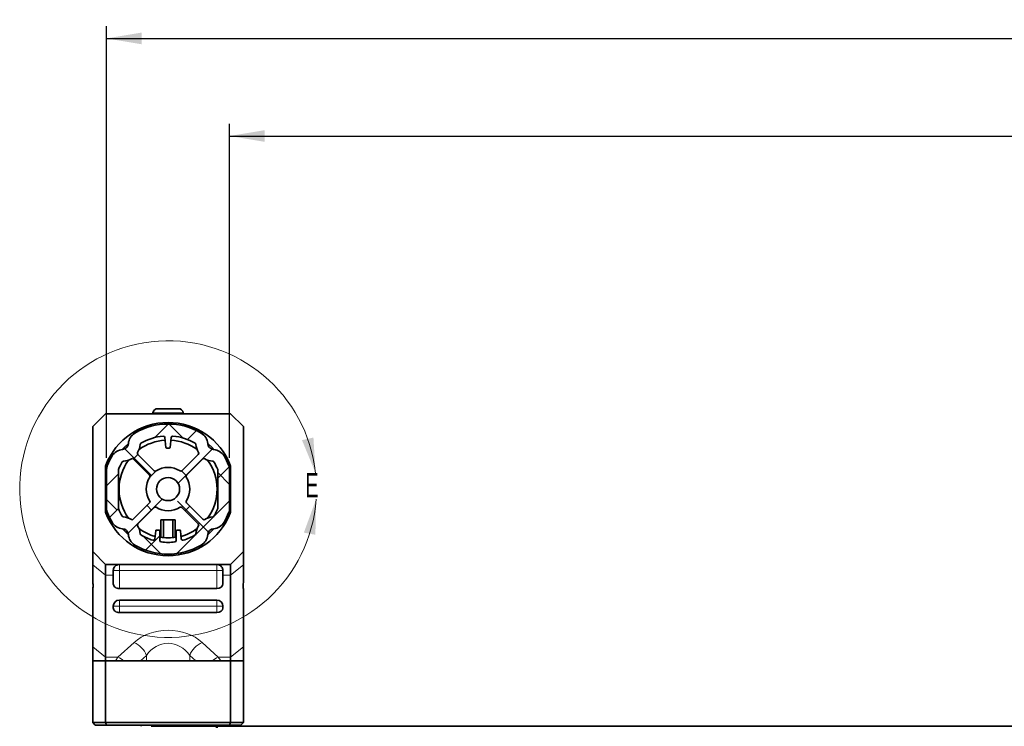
# Model space of a CAD drawing. Header units: millimetres. Extents: x 0 to 1118, y 0 to 864.
# Tile 25 of 85: x 174 to 302, y 257 to 349. Entities that reach past the tile are written whole.
import ezdxf

# ---------------------------------------------------------------- set-up
doc = ezdxf.new("R2010")
doc.units = ezdxf.units.MM
doc.layers.add('ALPHAREV', color=7, linetype='Continuous', lineweight=25)
doc.styles.add('SLDTEXTSTYLE0', font='TXT', dxfattribs={"width": 0.605})
doc.dimstyles.new('SLDDIMSTYLE2', dxfattribs={"dimtxt": 3.175, "dimasz": 4.572, "dimexe": 0, "dimexo": 0.0625, "dimgap": 0.79375, "dimtad": 0, "dimtih": 1, "dimtoh": 1, "dimdec": 1, "dimlfac": 3, "dimrnd": 1e-09, "dimzin": 4, "dimdsep": 46, "dimtxsty": 'SLDTEXTSTYLE0', "dimsah": 1, "dimcen": 0.09, "dimadec": 0, "dimazin": 1, "dimtfac": 1, "dimtofl": 0, "dimtmove": 0, "dimatfit": 3, "dimfxl": 1, "dimfrac": 2, "dimtolj": 1, "dimtzin": 12, "dimarcsym": 0})

# ---------------------------------------------------------------- blocks, each defined once
blk = doc.blocks.new('_D_5')
at = {"layer": 'ALPHAREV'}
for p, q in [((321.9937109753, 336.211157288), (320.9023047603, 336.211157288)), ((320.9023047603, 336.211157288), (320.9023047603, 331.3384142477)), ((332.9077740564, 336.211157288), (333.9991802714, 336.211157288)), ((333.9991802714, 336.211157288), (333.9991802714, 331.3384142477)), ((200.9937109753, 291.8892815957), (200.9937109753, 335.3749857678)), ((442.9937109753, 291.8892815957), (442.9937109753, 335.3749857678)), ((200.9937109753, 333.7747857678), (308.1707711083, 333.7747857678)), ((442.9937109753, 333.7747857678), (335.8166508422, 333.7747857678)), ((320.9023047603, 331.3384142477), (321.9937109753, 331.3384142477)), ((333.9991802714, 331.3384142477), (332.9077740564, 331.3384142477))]:
    blk.add_line(p, q, dxfattribs=at)
for points in [[(200.9937109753, 333.7747857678), (205.5657109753, 333.0127857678), (205.5657109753, 334.5367857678)], [(442.9937109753, 333.7747857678), (438.4217109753, 334.5367857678), (438.4217109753, 333.0127857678)]]:
    blk.add_solid(points, dxfattribs=at)
at = {"layer": 'ALPHAREV', "char_height": 3.175, "attachment_point": 1, "style": 'SLDTEXTSTYLE0'}
for s, insert in [('726.0', (308.8968363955, 335.4312044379)), ('28.58', (321.9937109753, 335.4312044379))]:
    blk.add_mtext(s, dxfattribs=dict(at, insert=insert))
blk = doc.blocks.new('_D_6')
at = {"layer": 'ALPHAREV'}
for p, q in [((321.9937109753, 348.911157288), (320.9023047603, 348.911157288)), ((320.9023047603, 348.911157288), (320.9023047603, 344.0384142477)), ((332.9077740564, 348.911157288), (333.9991802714, 348.911157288)), ((333.9991802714, 348.911157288), (333.9991802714, 344.0384142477)), ((184.9937109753, 291.8892815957), (184.9937109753, 348.0749857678)), ((458.9937109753, 291.8892815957), (458.9937109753, 348.0749857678)), ((184.9937109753, 346.4747857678), (308.1707711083, 346.4747857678)), ((458.9937109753, 346.4747857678), (335.8166508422, 346.4747857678)), ((320.9023047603, 344.0384142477), (321.9937109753, 344.0384142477)), ((333.9991802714, 344.0384142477), (332.9077740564, 344.0384142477))]:
    blk.add_line(p, q, dxfattribs=at)
for points in [[(184.9937109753, 346.4747857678), (189.5657109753, 345.7127857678), (189.5657109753, 347.2367857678)], [(458.9937109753, 346.4747857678), (454.4217109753, 347.2367857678), (454.4217109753, 345.7127857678)]]:
    blk.add_solid(points, dxfattribs=at)
at = {"layer": 'ALPHAREV', "char_height": 3.175, "attachment_point": 1, "style": 'SLDTEXTSTYLE0'}
for s, insert in [('822.0', (308.8968363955, 348.1312044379)), ('32.36', (321.9937109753, 348.1312044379))]:
    blk.add_mtext(s, dxfattribs=dict(at, insert=insert))

msp = doc.modelspace()

# ---------------------------------------------------------------- hatches: boundary and pattern name
at = {"linetype": 'Continuous', "lineweight": 18}
h = msp.add_hatch(dxfattribs=at)
h.set_pattern_fill('ANSI38', style=0)
h.set_pattern_definition([(45, (0, 0), (-2.245064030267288, 2.245064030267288), []), (135, (0, 0), (-6.735192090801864, 2.245064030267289), [7.9375, -4.7625])])
edge = h.paths.add_edge_path(flags=0)
edge.add_arc((192.9937109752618, 287.8260211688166), 8.46666666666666, 149.4025360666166, 158.5431107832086)
edge.add_arc((186.7270443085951, 290.289081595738), 1.733333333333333, 158.5431107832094, 180.0000000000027)
edge.add_line((184.9937109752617, 290.2890815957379), (184.9937109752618, 285.362960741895))
edge.add_arc((186.7270443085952, 285.3629607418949), 1.733333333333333, 179.9999999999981, 201.4568892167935)
edge.add_arc((192.9937109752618, 287.8260211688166), 8.466666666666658, 201.4568892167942, 210.5974639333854)
edge.add_arc((187.1978962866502, 284.3987321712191), 1.733333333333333, 210.5974639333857, 265.7318473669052)
edge.add_arc((187.0068735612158, 281.8391837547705), 0.8333333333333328, 4.268152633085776, 85.73184736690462, ccw=False)
edge.add_arc((189.5664219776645, 282.0302064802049), 1.733333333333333, 184.268152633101, 239.4025360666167)
edge.add_arc((192.9937109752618, 287.8260211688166), 8.466666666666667, 239.4025360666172, 300.5974639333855)
edge.add_arc((196.4209999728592, 282.030206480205), 1.733333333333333, 300.5974639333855, 355.7318473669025)
edge.add_arc((198.9805483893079, 281.8391837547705), 0.8333333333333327, 94.26815263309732, 175.7318473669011, ccw=False)
edge.add_arc((198.7895256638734, 284.3987321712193), 1.733333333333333, 274.2681526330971, 329.4025360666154)
edge.add_arc((192.9937109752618, 287.8260211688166), 8.466666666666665, 329.4025360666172, 338.5431107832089)
edge.add_arc((199.2603776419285, 285.3629607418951), 1.733333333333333, 338.5431107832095, 360.0000000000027)
edge.add_line((200.9937109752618, 285.3629607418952), (200.9937109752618, 290.2890815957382))
edge.add_arc((199.2603776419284, 290.2890815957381), 1.733333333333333, 3.7579e-12, 21.45688921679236)
edge.add_arc((192.9937109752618, 287.8260211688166), 8.466666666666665, 21.4568892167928, 30.59746393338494)
edge.add_arc((198.7895256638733, 291.2533101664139), 1.733333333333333, 30.5974639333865, 85.73184736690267)
edge.add_arc((198.9805483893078, 293.8128585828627), 0.8333333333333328, 184.2681526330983, 265.7318473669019, ccw=False)
edge.add_arc((196.4209999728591, 293.6218358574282), 1.733333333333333, 4.268152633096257, 59.40253606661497)
edge.add_arc((192.9937109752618, 287.8260211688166), 8.466666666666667, 59.40253606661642, 120.5974639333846)
edge.add_arc((189.5664219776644, 293.6218358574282), 1.733333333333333, 120.5974639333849, 175.7318473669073)
edge.add_arc((187.0068735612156, 293.8128585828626), 0.8333333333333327, 274.26815263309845, 355.7318473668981, ccw=False)
edge.add_arc((187.1978962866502, 291.2533101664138), 1.733333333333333, 94.26815263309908, 149.4025360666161)
edge = h.paths.add_edge_path(flags=0)
edge.add_arc((192.9937109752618, 287.8260211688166), 1.5, 0, 360)
edge = h.paths.add_edge_path(flags=0)
edge.add_arc((190.4575625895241, 286.1619711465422), 0.2, -44.99999999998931, 33.27019217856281, ccw=False)
edge.add_line((190.5989839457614, 286.020549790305), (188.4739920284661, 283.8955578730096))
edge.add_arc((188.3325706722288, 284.0369792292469), 0.2, 238.90187094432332, 315.00000000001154, ccw=False)
edge.add_arc((187.0068735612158, 281.8391837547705), 2.366666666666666, 58.90187094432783, 85.73184736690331)
edge.add_arc((187.1978962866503, 284.3987321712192), 0.2, 210.5974639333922, 265.73184736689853, ccw=False)
edge.add_arc((192.9937109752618, 287.8260211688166), 6.933333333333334, 201.4568892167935, 210.5974639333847, ccw=False)
edge.add_arc((186.7270443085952, 285.3629607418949), 0.2, 180, 201.4568892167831, ccw=False)
edge.add_line((186.5270443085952, 285.3629607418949), (186.5270443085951, 290.289081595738))
edge.add_arc((186.7270443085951, 290.289081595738), 0.2, 158.5431107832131, 180.0000000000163, ccw=False)
edge.add_arc((192.9937109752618, 287.8260211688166), 6.933333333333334, 149.4025360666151, 158.5431107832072, ccw=False)
edge.add_arc((187.1978962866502, 291.2533101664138), 0.2, 94.26815263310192, 149.4025360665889, ccw=False)
edge.add_arc((187.0068735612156, 293.8128585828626), 2.366666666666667, 274.2681526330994, 301.0981290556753)
edge.add_arc((188.3325706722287, 291.6150631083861), 0.2, 44.99999999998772, 121.0981290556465, ccw=False)
edge.add_line((188.4739920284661, 291.7564844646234), (190.5989839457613, 289.6314925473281))
edge.add_arc((190.457562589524, 289.4900711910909), 0.2, -33.27019217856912, 44.999999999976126, ccw=False)
edge.add_arc((192.9937109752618, 287.8260211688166), 2.833333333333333, 146.7298078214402, 213.2701921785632)
edge = h.paths.add_edge_path(flags=0)
edge.add_arc((198.7895256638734, 284.3987321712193), 0.2, 274.2681526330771, 329.4025360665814, ccw=False)
edge.add_arc((198.9805483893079, 281.8391837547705), 2.366666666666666, 94.26815263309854, 121.0981290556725)
edge.add_arc((197.6548512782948, 284.036979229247), 0.2, 225.0000000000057, 301.0981290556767, ccw=False)
edge.add_line((197.5134299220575, 283.8955578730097), (195.3884380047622, 286.020549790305))
edge.add_arc((195.5298593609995, 286.1619711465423), 0.2, 146.7298078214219, 224.9999999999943, ccw=False)
edge.add_arc((192.9937109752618, 287.8260211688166), 2.833333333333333, 326.7298078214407, 393.2701921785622)
edge.add_arc((195.5298593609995, 289.4900711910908), 0.2, 134.9999999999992, 213.27019217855, ccw=False)
edge.add_line((195.3884380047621, 289.6314925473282), (197.5134299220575, 291.7564844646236))
edge.add_arc((197.6548512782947, 291.6150631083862), 0.2, 58.90187094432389, 134.9999999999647, ccw=False)
edge.add_arc((198.9805483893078, 293.8128585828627), 2.366666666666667, 238.9018709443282, 265.7318473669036)
edge.add_arc((198.7895256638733, 291.2533101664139), 0.2, 30.597463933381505, 85.73184736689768, ccw=False)
edge.add_arc((192.9937109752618, 287.8260211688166), 6.933333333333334, 21.456889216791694, 30.59746393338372, ccw=False)
edge.add_arc((199.2603776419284, 290.289081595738), 0.2, 1.5518253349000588e-11, 21.456889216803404, ccw=False)
edge.add_line((199.4603776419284, 290.2890815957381), (199.4603776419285, 285.3629607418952))
edge.add_arc((199.2603776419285, 285.3629607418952), 0.2, 338.54311078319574, 359.99999999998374, ccw=False)
edge.add_arc((192.9937109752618, 287.8260211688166), 6.933333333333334, 329.40253606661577, 338.54311078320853, ccw=False)
edge = h.paths.add_edge_path(flags=0)
edge.add_arc((196.4209999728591, 293.6218358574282), 0.2, 4.268152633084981, 59.402536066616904, ccw=False)
edge.add_arc((198.9805483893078, 293.8128585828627), 2.36666666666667, 184.2681526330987, 211.0981290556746)
edge.add_arc((196.7827529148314, 292.4871614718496), 0.2, -45.000000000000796, 31.098129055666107, ccw=False)
edge.add_line((196.9241742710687, 292.3457401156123), (194.7991823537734, 290.220748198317))
edge.add_arc((194.657760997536, 290.3621695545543), 0.2, 236.72980782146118, 315.000000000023, ccw=False)
edge.add_arc((192.9937109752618, 287.8260211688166), 2.833333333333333, 56.72980782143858, 123.270192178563)
edge.add_arc((191.3296609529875, 290.3621695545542), 0.2, 224.9999999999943, 303.2701921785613, ccw=False)
edge.add_line((191.1882395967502, 290.2207481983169), (189.0632476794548, 292.3457401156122))
edge.add_arc((189.2046690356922, 292.4871614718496), 0.2, 148.9018709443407, 225, ccw=False)
edge.add_arc((187.0068735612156, 293.8128585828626), 2.366666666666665, 328.9018709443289, 355.7318473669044)
edge.add_arc((189.5664219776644, 293.6218358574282), 0.2, 120.5974639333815, 175.7318473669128, ccw=False)
edge.add_arc((192.9937109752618, 287.8260211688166), 6.933333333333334, 95.22067956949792, 120.59746393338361, ccw=False)
edge.add_arc((192.3810314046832, 294.531422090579), 0.2, 6.000000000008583, 95.22067956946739, ccw=False)
edge.add_line((192.5799357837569, 294.5523277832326), (192.717632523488, 293.2422308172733))
edge.add_arc((192.8170847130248, 293.2526836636), 0.1, 185.9999999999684, 270.0000000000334)
edge.add_line((192.8170847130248, 293.1526836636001), (193.1703372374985, 293.1526836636))
edge.add_arc((193.1703372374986, 293.2526836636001), 0.1, 269.999999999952, 354.0000000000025)
edge.add_line((193.2697894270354, 293.2422308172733), (193.4074861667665, 294.5523277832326))
edge.add_arc((193.6063905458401, 294.5314220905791), 0.2, 84.77932043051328, 174.0000000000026, ccw=False)
edge.add_arc((192.9937109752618, 287.8260211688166), 6.933333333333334, 59.402536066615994, 84.77932043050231, ccw=False)
edge = h.paths.add_edge_path(flags=0)
edge.add_arc((193.8603776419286, 281.1486963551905), 0.2, 277.39522040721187, 360, ccw=False)
edge.add_arc((192.9937109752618, 287.8260211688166), 6.933333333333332, 262.6047795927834, 277.3952204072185, ccw=False)
edge.add_arc((192.1270443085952, 281.1486963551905), 0.2, 180, 262.60477959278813, ccw=False)
edge.add_line((191.9270443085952, 281.1486963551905), (191.9270443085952, 282.3926878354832))
edge.add_arc((191.8270443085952, 282.3926878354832), 0.1, 0, 90.00000000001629)
edge.add_line((191.8270443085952, 282.4926878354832), (191.4837513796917, 282.4926878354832))
edge.add_arc((191.4837513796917, 282.3926878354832), 0.1, 89.99999999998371, 173.9999999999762)
edge.add_line((191.3842991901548, 282.40314068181), (191.2737148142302, 281.3510006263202))
edge.add_arc((191.0748104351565, 281.3719063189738), 0.2, 253.4420343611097, 353.99999999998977, ccw=False)
edge.add_arc((192.9937109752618, 287.8260211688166), 6.933333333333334, 239.4025360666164, 253.44203436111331, ccw=False)
edge.add_arc((189.5664219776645, 282.0302064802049), 0.2, 184.268152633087, 239.4025360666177, ccw=False)
edge.add_arc((187.0068735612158, 281.8391837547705), 2.366666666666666, 4.268152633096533, 31.09812905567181)
edge.add_arc((189.2046690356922, 283.1648808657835), 0.2, 135.0000000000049, 211.0981290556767, ccw=False)
edge.add_line((189.0632476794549, 283.3063022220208), (191.1882395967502, 285.4312941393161))
edge.add_arc((191.3296609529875, 285.2898727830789), 0.2, 56.7298078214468, 135.0000000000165, ccw=False)
edge.add_arc((192.9937109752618, 287.8260211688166), 2.833333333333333, 236.7298078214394, 303.2701921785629)
edge.add_arc((194.6577609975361, 285.2898727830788), 0.2, 45.000000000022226, 123.27019217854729, ccw=False)
edge.add_line((194.7991823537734, 285.4312941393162), (196.9241742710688, 283.3063022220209))
edge.add_arc((196.7827529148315, 283.1648808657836), 0.2, -31.098129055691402, 44.999999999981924, ccw=False)
edge.add_arc((198.9805483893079, 281.8391837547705), 2.366666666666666, 148.901870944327, 175.7318473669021)
edge.add_arc((196.4209999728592, 282.030206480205), 0.2, 300.597463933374, 355.7318473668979, ccw=False)
edge.add_arc((192.9937109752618, 287.8260211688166), 6.933333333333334, 286.5579656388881, 300.59746393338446, ccw=False)
edge.add_arc((194.9126115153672, 281.3719063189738), 0.2, 185.9999999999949, 286.5579656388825, ccw=False)
edge.add_line((194.7137071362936, 281.3510006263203), (194.6031227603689, 282.40314068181))
edge.add_arc((194.5036705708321, 282.3926878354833), 0.1, 5.999999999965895, 90.00000000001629)
edge.add_line((194.5036705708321, 282.4926878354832), (194.1603776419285, 282.4926878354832))
edge.add_arc((194.1603776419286, 282.3926878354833), 0.1, 90.00000000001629, 180.0000000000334)
edge.add_line((194.0603776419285, 282.3926878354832), (194.0603776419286, 281.1486963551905))

# ---------------------------------------------------------------- linework, layer by layer
at = {"color": 7, "linetype": 'Continuous', "lineweight": 35}
for p, q in [((184.8603776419, 297.6260211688), (183.1937109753, 295.9593545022)), ((184.8603776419, 297.6260211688), (201.1270443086, 297.6260211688)), ((191.0141235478, 297.7417866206), (190.9937109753, 297.6260211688)), ((192.9937109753, 298.2926878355), (191.6706620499, 298.2926878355)), ((194.3167599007, 298.2926878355), (192.9937109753, 298.2926878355)), ((194.9937109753, 297.6260211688), (194.9732984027, 297.7417866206)), ((201.1270443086, 297.6260211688), (202.7937109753, 295.9593545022)), ((183.1937109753, 279.6926878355), (183.1937109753, 295.9593545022)), ((202.7937109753, 279.6926878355), (202.7937109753, 295.9593545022)), ((192.5799357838, 294.5523277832), (192.7176325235, 293.2422308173)), ((193.269789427, 293.2422308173), (193.4074861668, 294.5523277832)), ((191.1882395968, 290.2207481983), (189.0632476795, 292.3457401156)), ((192.817084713, 293.1526836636), (193.1703372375, 293.1526836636)), ((196.9241742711, 292.3457401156), (194.7991823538, 290.2207481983)), ((188.4739920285, 291.7564844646), (190.5989839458, 289.6314925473)), ((195.3884380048, 289.6314925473), (197.5134299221, 291.7564844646)), ((184.8603776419, 284.9776298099), (184.8603776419, 290.6744125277)), ((184.9937109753, 285.3629607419), (184.9937109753, 290.2890815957)), ((186.5270443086, 285.3629607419), (186.5270443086, 290.2890815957)), ((199.4603776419, 290.2890815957), (199.4603776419, 285.3629607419)), ((200.9937109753, 290.2890815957), (200.9937109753, 285.3629607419)), ((201.1270443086, 284.9776298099), (201.1270443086, 290.6744125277)), ((190.5989839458, 286.0205497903), (188.4739920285, 283.895557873)), ((197.5134299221, 283.895557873), (195.3884380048, 286.0205497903)), ((189.0632476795, 283.306302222), (191.1882395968, 285.4312941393)), ((194.7991823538, 285.4312941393), (196.9241742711, 283.306302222)), ((192.0603776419, 281.5618372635), (192.0603776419, 283.8260211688)), ((192.0603776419, 283.8260211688), (192.3937109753, 283.8260211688)), ((192.3937109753, 283.8260211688), (192.3937109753, 281.5211729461)), ((192.3937109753, 283.8260211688), (193.5937109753, 283.8260211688)), ((193.5937109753, 281.5211729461), (193.5937109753, 283.8260211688)), ((193.5937109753, 283.8260211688), (193.9270443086, 283.8260211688)), ((193.9270443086, 283.8260211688), (193.9270443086, 281.5618372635)), ((191.3842991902, 282.4031406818), (191.2737148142, 281.3510006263)), ((191.8270443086, 282.4926878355), (191.4837513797, 282.4926878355)), ((191.9270443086, 281.1486963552), (191.9270443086, 282.3926878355)), ((194.0603776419, 282.3926878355), (194.0603776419, 281.1486963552)), ((194.5036705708, 282.4926878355), (194.1603776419, 282.4926878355)), ((194.7137071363, 281.3510006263), (194.6031227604, 282.4031406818)), ((191.9270443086, 281.5371101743), (192.0603776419, 281.5159444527)), ((193.9270443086, 281.5159444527), (194.0603776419, 281.5371101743)), ((183.1937109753, 279.6926878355), (184.8603776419, 278.0260211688)), ((183.1937109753, 277.9708055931), (183.1937109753, 279.6926878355)), ((202.7937109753, 279.6926878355), (201.1270443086, 278.0260211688)), ((202.7937109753, 277.9708055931), (202.7937109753, 279.6926878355)), ((183.1937109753, 275.6759933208), (183.1937109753, 277.9708055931)), ((184.8603776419, 278.0260211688), (201.1270443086, 278.0260211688)), ((184.8603776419, 278.0260211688), (184.8603776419, 276.6485153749)), ((201.1270443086, 278.0260211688), (201.1270443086, 276.6485153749)), ((202.7937109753, 275.6759933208), (202.7937109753, 277.9708055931)), ((184.8603776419, 276.6485153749), (184.8603776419, 265.9607376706)), ((185.8603776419, 277.2322711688), (185.8603776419, 276.6485153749)), ((185.8603776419, 276.6485153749), (185.8603776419, 275.5020135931)), ((200.1270443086, 277.2322711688), (200.1270443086, 276.6485153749)), ((200.1270443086, 276.6485153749), (200.1270443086, 275.5020135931)), ((201.1270443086, 276.6485153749), (201.1270443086, 265.9607376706)), ((183.1937109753, 267.2830278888), (183.1937109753, 274.8622765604)), ((186.6541276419, 274.8929908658), (199.3332943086, 274.8929908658)), ((202.7937109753, 267.2830278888), (202.7937109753, 274.8622765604)), ((186.6541276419, 273.3760211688), (199.3332943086, 273.3760211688)), ((185.8603776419, 272.5822711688), (185.8603776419, 272.36898329)), ((186.6541276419, 271.7599605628), (199.3332943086, 271.7599605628)), ((200.1270443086, 272.5822711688), (200.1270443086, 272.36898329)), ((183.1937109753, 265.4684378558), (183.1937109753, 267.2830278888)), ((202.7937109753, 265.4684378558), (202.7937109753, 267.2830278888)), ((183.1937109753, 265.4684378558), (183.1937109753, 257.4593545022)), ((183.1937109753, 265.4684378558), (184.8603776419, 265.4684378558)), ((184.8603776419, 265.9607376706), (184.8603776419, 265.4684378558)), ((184.8603776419, 265.4684378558), (184.8603776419, 257.4593545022)), ((201.1270443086, 265.4684378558), (184.8603776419, 265.4684378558)), ((201.1270443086, 265.9607376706), (201.1270443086, 265.4684378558)), ((201.1270443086, 265.4684378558), (201.1270443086, 257.4593545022)), ((201.1270443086, 265.4684378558), (202.7937109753, 265.4684378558)), ((202.7937109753, 265.4684378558), (202.7937109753, 257.4593545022)), ((183.1937109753, 257.4593545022), (184.8603776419, 257.4593545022)), ((183.1937109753, 257.4593545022), (183.5270443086, 257.1260211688)), ((184.8603776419, 257.4593545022), (201.1270443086, 257.4593545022)), ((184.8603776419, 257.4593545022), (184.9984488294, 257.1260211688)), ((201.1270443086, 257.4593545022), (200.9889731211, 257.1260211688)), ((201.1270443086, 257.4593545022), (202.7937109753, 257.4593545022)), ((202.7937109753, 257.4593545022), (202.4603776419, 257.1260211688)), ((184.9984488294, 257.1260211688), (183.5270443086, 257.1260211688)), ((200.9889731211, 257.1260211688), (184.9984488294, 257.1260211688)), ((189.4770443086, 257.1260211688), (189.4770443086, 256.9593545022)), ((190.7930959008, 256.9593545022), (199.287104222, 256.9593545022)), ((196.5103776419, 256.9593545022), (196.5103776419, 257.1260211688)), ((199.287104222, 256.9593545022), (199.2905125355, 256.7640923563)), ((444.6103776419, 256.9593545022), (199.3770443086, 256.9593545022)), ((199.3770443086, 256.7640923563), (199.3770443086, 256.9593545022)), ((202.4603776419, 257.1260211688), (200.9889731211, 257.1260211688))]:
    msp.add_line(p, q, dxfattribs=at)
at = {"color": 7, "linetype": 'Continuous', "lineweight": 18}
for p, q in [((192.9937109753, 297.7417866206), (191.0141235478, 297.7417866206)), ((194.9732984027, 297.7417866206), (192.9937109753, 297.7417866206)), ((184.9141484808, 290.9615882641), (185.100883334, 290.8891190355)), ((201.0732734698, 290.9615882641), (200.8865386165, 290.8891190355)), ((184.8603776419, 290.6744125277), (185.0370843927, 290.6744125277)), ((201.1270443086, 290.6744125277), (200.9503375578, 290.6744125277)), ((184.8603776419, 284.9776298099), (185.0370843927, 284.9776298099)), ((184.9141484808, 284.6904540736), (185.100883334, 284.7629233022)), ((201.0732734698, 284.6904540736), (200.8865386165, 284.7629233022)), ((201.1270443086, 284.9776298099), (200.9503375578, 284.9776298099)), ((184.8603776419, 276.6485153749), (183.1937109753, 277.9708055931)), ((186.6541276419, 277.2322711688), (186.6541276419, 278.0260211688)), ((199.3332943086, 277.2322711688), (199.3332943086, 278.0260211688)), ((201.1270443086, 276.6485153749), (202.7937109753, 277.9708055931)), ((185.8603776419, 276.6485153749), (184.8603776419, 276.6485153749)), ((185.8603776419, 277.2322711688), (186.6541276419, 277.2322711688)), ((199.3332943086, 277.2322711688), (186.6541276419, 277.2322711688)), ((186.6541276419, 277.2322711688), (186.6541276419, 274.8929908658)), ((200.1270443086, 277.2322711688), (199.3332943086, 277.2322711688)), ((199.3332943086, 277.2322711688), (199.3332943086, 274.8929908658)), ((200.1270443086, 276.6485153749), (201.1270443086, 276.6485153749)), ((186.6541276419, 272.5822711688), (186.6541276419, 273.3760211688)), ((199.3332943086, 272.5822711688), (199.3332943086, 273.3760211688)), ((185.8603776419, 272.5822711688), (186.6541276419, 272.5822711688)), ((199.3332943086, 272.5822711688), (186.6541276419, 272.5822711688)), ((186.6541276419, 272.5822711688), (186.6541276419, 271.7599605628)), ((200.1270443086, 272.5822711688), (199.3332943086, 272.5822711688)), ((199.3332943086, 272.5822711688), (199.3332943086, 271.7599605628)), ((186.4764151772, 265.9607376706), (188.5634206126, 267.8690955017)), ((199.5110067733, 265.9607376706), (197.424001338, 267.8690955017)), ((184.8603776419, 265.9607376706), (183.1937109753, 267.2830278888)), ((201.1270443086, 265.9607376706), (202.7937109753, 267.2830278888)), ((184.8603776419, 265.9607376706), (186.4764151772, 265.9607376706)), ((190.1848813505, 266.1897869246), (189.3960044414, 265.4684378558)), ((190.1848813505, 266.1897869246), (190.1848813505, 265.4684378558)), ((195.8025406, 266.1897869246), (195.8025406, 265.4684378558)), ((195.8025406, 266.1897869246), (196.5914175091, 265.4684378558)), ((201.1270443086, 265.9607376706), (199.5110067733, 265.9607376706))]:
    msp.add_line(p, q, dxfattribs=at)
at = {"color": 7, "linetype": 'Continuous', "lineweight": 18, "flags": 128}
for points in [[(187.8401167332, 293.7777674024), (187.2295993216, 293.1886542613), (187.0419647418, 292.9796154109)], [(198.9454572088, 292.9796154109), (198.7578226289, 293.1886542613), (198.1473052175, 293.7777674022)], [(187.0419647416, 282.6724269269), (187.2295993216, 282.4633880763), (187.840116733, 281.8742749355)], [(198.1473052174, 281.8742749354), (198.7578226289, 282.4633880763), (198.9454572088, 282.6724269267)]]:
    msp.add_lwpolyline(points, dxfattribs=at)
at = {"color": 7, "linetype": 'Continuous', "lineweight": 35}
msp.add_circle((192.9937109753, 287.8260211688), 1.499999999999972, dxfattribs=at)
at = {"color": 7, "linetype": 'Continuous', "lineweight": 18}
for centre, radius, start, end in [((192.9937109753, 287.8260211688), 19.30112037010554, 6.1979284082, 356.111665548), ((187.3646827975, 265.0891940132), 3.027346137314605, 21.318399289, 66.6735247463), ((198.6227391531, 265.0891940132), 3.027346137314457, 113.3264752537, 158.681600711), ((185.4038175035, 263.3856954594), 2.789499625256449, 48.2998600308, 67.386516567), ((200.583604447, 263.3856954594), 2.789499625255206, 112.613483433, 131.7001399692)]:
    msp.add_arc(centre, radius, start, end, dxfattribs=at)
at = {"color": 7, "linetype": 'Continuous', "lineweight": 35}
for centre, radius, start, end in [((191.6706620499, 297.6260211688), 0.6666666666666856, 90, 170), ((194.3167599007, 297.6260211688), 0.6666666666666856, 10, 90), ((192.9937109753, 287.8260211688), 8.666666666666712, 21.2105480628, 158.7894519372), ((192.9937109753, 287.8260211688), 8.466666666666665, 59.4025360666, 120.5974639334), ((189.5664219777, 293.6218358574), 1.733333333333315, 120.5974639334, 175.7318473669), ((192.9937109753, 287.8260211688), 6.933333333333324, 95.2206795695, 120.5974639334), ((192.3810314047, 294.5314220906), 0.2000000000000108, 6, 95.2206795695), ((193.6063905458, 294.5314220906), 0.1999999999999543, 84.7793204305, 174), ((192.9937109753, 287.8260211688), 6.933333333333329, 59.4025360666, 84.7793204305), ((196.4209999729, 293.6218358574), 1.733333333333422, 4.2681526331, 59.4025360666), ((187.0068735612, 293.8128585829), 0.8333333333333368, 274.2681526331, 355.7318473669), ((187.0068735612, 293.8128585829), 2.366666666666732, 328.9018709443, 355.7318473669), ((192.9937109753, 287.8260211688), 6.378728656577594, 93.3800042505, 126.3041581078), ((189.5664219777, 293.6218358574), 0.1999999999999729, 120.5974639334, 175.7318473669), ((192.9937109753, 287.8260211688), 6.3787286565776, 53.6958418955, 86.6199957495), ((196.4209999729, 293.6218358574), 0.2000000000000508, 4.2681526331, 59.4025360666), ((198.9805483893, 293.8128585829), 2.366666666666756, 184.2681526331, 211.0981290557), ((198.9805483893, 293.8128585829), 0.8333333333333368, 184.2681526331, 265.7318473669), ((192.9937109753, 287.8260211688), 8.466666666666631, 149.4025360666, 158.5431107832), ((187.1978962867, 291.2533101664), 1.733333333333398, 94.2681526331, 149.4025360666), ((189.2046690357, 292.4871614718), 0.2000000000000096, 148.9018709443, 225), ((192.817084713, 293.2526836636), 0.0999999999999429, 186, 270), ((193.1703372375, 293.2526836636), 0.1000000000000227, 270, 354), ((196.7827529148, 292.4871614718), 0.2000000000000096, 315, 31.0981290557), ((198.7895256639, 291.2533101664), 1.733333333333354, 30.5974639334, 85.7318473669), ((192.9937109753, 287.8260211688), 8.466666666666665, 21.4568892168, 30.5974639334), ((185.6541276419, 290.6744125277), 0.7937500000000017, 158.7894519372, 180), ((186.7270443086, 290.2890815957), 1.733333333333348, 158.5431107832, 180), ((192.9937109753, 287.8260211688), 6.933333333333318, 149.4025360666, 158.5431107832), ((192.9937109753, 287.8260211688), 6.378728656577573, 143.6958418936, 216.3041581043), ((187.1978962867, 291.2533101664), 0.2000000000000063, 94.2681526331, 149.4025360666), ((187.0068735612, 293.8128585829), 2.366666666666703, 274.2681526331, 301.0981290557), ((188.3325706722, 291.6150631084), 0.2000000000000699, 45, 121.0981290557), ((197.6548512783, 291.6150631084), 0.199999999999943, 58.9018709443, 135), ((198.9805483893, 293.8128585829), 2.366666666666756, 238.9018709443, 265.7318473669), ((192.9937109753, 287.8260211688), 6.378728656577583, 323.6958418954, 36.3041581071), ((198.7895256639, 291.2533101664), 0.200000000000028, 30.5974639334, 85.7318473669), ((192.9937109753, 287.8260211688), 6.933333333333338, 21.4568892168, 30.5974639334), ((199.2603776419, 290.2890815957), 1.733333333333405, 0, 21.4568892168), ((200.3332943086, 290.6744125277), 0.7937500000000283, 0, 21.2105480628), ((186.7270443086, 290.2890815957), 0.2000000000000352, 158.5431107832, 179.9999999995), ((190.4575625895, 289.4900711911), 0.2000000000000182, 326.7298078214, 45), ((191.329660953, 290.3621695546), 0.1999999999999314, 225, 303.2701921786), ((192.9937109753, 287.8260211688), 2.833333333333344, 56.7298078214, 123.2701921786), ((194.6577609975, 290.3621695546), 0.2000000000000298, 236.7298078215, 315), ((195.529859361, 289.4900711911), 0.1999999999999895, 135, 213.2701921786), ((199.2603776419, 290.2890815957), 0.1999999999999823, 5e-10, 21.4568892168), ((192.9937109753, 287.8260211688), 2.833333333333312, 146.7298078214, 213.2701921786), ((192.9937109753, 287.8260211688), 2.833333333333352, 326.7298078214, 33.2701921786), ((190.4575625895, 286.1619711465), 0.1999999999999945, 315, 33.2701921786), ((195.529859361, 286.1619711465), 0.2000000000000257, 146.7298078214, 225), ((185.6541276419, 284.9776298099), 0.793750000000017, 180, 201.2105480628), ((192.9937109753, 287.8260211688), 8.666666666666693, 201.2105480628, 338.7894519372), ((186.7270443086, 285.3629607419), 1.733333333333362, 180, 201.4568892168), ((192.9937109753, 287.8260211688), 8.466666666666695, 201.4568892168, 210.5974639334), ((186.7270443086, 285.3629607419), 0.2000000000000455, 179.9999999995, 201.4568892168), ((192.9937109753, 287.8260211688), 6.933333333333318, 201.4568892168, 210.5974639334), ((191.329660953, 285.2898727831), 0.1999999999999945, 56.7298078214, 135), ((192.9937109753, 287.8260211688), 2.833333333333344, 236.7298078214, 303.2701921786), ((194.6577609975, 285.2898727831), 0.200000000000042, 45, 123.2701921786), ((192.9937109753, 287.8260211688), 6.93333333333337, 329.4025360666, 338.5431107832), ((199.2603776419, 285.3629607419), 0.2000000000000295, 338.5431107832, 359.9999999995), ((192.9937109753, 287.8260211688), 8.466666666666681, 329.4025360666, 338.5431107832), ((199.2603776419, 285.3629607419), 1.73333333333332, 338.5431107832, 0), ((200.3332943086, 284.9776298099), 0.7937500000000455, 338.7894519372, 0), ((187.1978962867, 284.3987321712), 1.733333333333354, 210.5974639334, 265.7318473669), ((187.1978962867, 284.3987321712), 0.2000000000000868, 210.5974639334, 265.7318473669), ((187.0068735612, 281.8391837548), 2.366666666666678, 58.9018709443, 85.7318473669), ((188.3325706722, 284.0369792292), 0.2000000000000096, 238.9018709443, 315), ((189.2046690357, 283.1648808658), 0.2000000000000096, 135, 211.0981290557), ((187.0068735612, 281.8391837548), 2.366666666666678, 4.2681526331, 31.0981290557), ((198.9805483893, 281.8391837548), 2.366666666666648, 148.9018709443, 175.7318473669), ((196.7827529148, 283.1648808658), 0.2000000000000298, 328.9018709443, 45), ((197.6548512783, 284.0369792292), 0.2000000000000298, 225, 301.0981290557), ((198.9805483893, 281.8391837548), 2.366666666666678, 94.2681526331, 121.0981290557), ((198.7895256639, 284.3987321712), 0.2000000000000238, 274.2681526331, 329.4025360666), ((198.7895256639, 284.3987321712), 1.733333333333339, 274.2681526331, 329.4025360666), ((187.0068735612, 281.8391837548), 0.8333333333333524, 4.2681526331, 85.7318473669), ((189.5664219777, 282.0302064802), 1.733333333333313, 184.2681526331, 239.4025360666), ((192.9937109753, 287.8260211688), 6.378728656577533, 233.6958418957, 254.673394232), ((189.5664219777, 282.0302064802), 0.1999999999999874, 184.2681526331, 239.4025360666), ((192.9937109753, 287.8260211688), 6.933333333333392, 239.4025360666, 253.4420343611), ((191.4837513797, 282.3926878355), 0.1000000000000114, 90, 174), ((191.8270443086, 282.3926878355), 0.0999999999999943, 1e-09, 90), ((194.1603776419, 282.3926878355), 0.0999999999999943, 90, 179.999999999), ((194.5036705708, 282.3926878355), 0.0999999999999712, 6, 90), ((192.9937109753, 287.8260211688), 6.378728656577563, 285.326605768, 306.3041581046), ((192.9937109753, 287.8260211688), 6.933333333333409, 286.5579656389, 300.5974639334), ((196.4209999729, 282.0302064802), 0.2000000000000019, 300.5974639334, 355.7318473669), ((196.4209999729, 282.0302064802), 1.733333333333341, 300.5974639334, 355.7318473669), ((198.9805483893, 281.8391837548), 0.8333333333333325, 94.2681526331, 175.7318473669), ((192.9937109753, 287.8260211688), 8.466666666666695, 239.4025360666, 300.5974639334), ((191.0748104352, 281.371906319), 0.2000000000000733, 253.4420343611, 354), ((192.1270443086, 281.1486963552), 0.1999999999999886, 179.9999999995, 262.6047795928), ((192.9937109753, 287.8260211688), 6.333333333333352, 261.525546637, 264.5638263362), ((192.9937109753, 287.8260211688), 6.933333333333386, 262.6047795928, 277.3952204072), ((192.9937109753, 287.8260211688), 6.333333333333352, 264.5638263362, 275.4361736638), ((192.9937109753, 287.8260211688), 6.333333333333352, 275.4361736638, 278.474453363), ((193.8603776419, 281.1486963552), 0.2000000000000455, 277.3952204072, 5e-10), ((194.9126115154, 281.371906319), 0.2000000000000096, 186, 286.5579656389), ((186.6541276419, 272.5822711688), 0.7937500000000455, 90, 180), ((199.3332943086, 272.5822711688), 0.7937500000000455, 0, 90)]:
    msp.add_arc(centre, radius, start, end, dxfattribs=at)
for centre, start_param, end_param in [((186.6541276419, 275.5020135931), 3.141592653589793, 4.7123889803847), ((199.3332943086, 275.5020135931), 4.7123889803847, 6.283185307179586), ((186.6541276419, 272.36898329), 3.141592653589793, 4.7123889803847), ((199.3332943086, 272.36898329), 4.7123889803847, 6.283185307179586)]:
    msp.add_ellipse(centre, major_axis=(0.7937499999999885, 0), ratio=0.7672727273, start_param=start_param, end_param=end_param, dxfattribs=at)
at = {"color": 7, "linetype": 'Continuous', "lineweight": 18}
for centre, major_axis, ratio, start_param, end_param in [((192.9937109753, 265.0167936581), (5.783333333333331, 0), 0.7672727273, 0.698131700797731, 2.443460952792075), ((192.9937109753, 263.337485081), (0, 4.437393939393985), 0.8263108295, 5.410520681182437, 7.155849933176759), ((188.80050401, 260.6715767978), (0, 6.666666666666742), 0.5726854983, 0.6544643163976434, 0.7676722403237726), ((197.1869179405, 260.6715767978), (0, 6.666666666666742), 0.5726854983, 5.515513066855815, 5.628720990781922)]:
    msp.add_ellipse(centre, major_axis=major_axis, ratio=ratio, start_param=start_param, end_param=end_param, dxfattribs=at)
at = {"color": 7, "linetype": 'Continuous', "lineweight": 35}
for points, knots in [([(185.8603776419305, 277.2322711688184), (185.8715052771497, 277.328850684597), (185.8940413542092, 277.5244469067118), (186.0551900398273, 277.7804371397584), (186.3103667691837, 277.9765334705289), (186.5379546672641, 278.0258707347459), (186.653102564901, 278.0260198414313), (186.6541276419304, 278.0260211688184)], [0, 0, 0, 0, 0.1904398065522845, 0.3856853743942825, 0.6878102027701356, 0.9972208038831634, 0.9999999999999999, 0.9999999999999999, 0.9999999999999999, 0.9999999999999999]), ([(200.1270443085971, 277.2322711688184), (200.1159166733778, 277.328850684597), (200.0933805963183, 277.5244469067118), (199.9322319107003, 277.7804371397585), (199.6770551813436, 277.9765334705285), (199.4494672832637, 278.0258707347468), (199.3343193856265, 278.0260198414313), (199.3332943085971, 278.0260211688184)], [0, 0, 0, 0, 0.1904398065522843, 0.3856853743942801, 0.6878102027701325, 0.9972208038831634, 0.9999999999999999, 0.9999999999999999, 0.9999999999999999, 0.9999999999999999]), ([(183.1937109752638, 274.8622765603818), (183.2282376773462, 275.0318586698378), (183.2761618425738, 275.2672440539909), (183.211724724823, 275.5866903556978), (183.1937109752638, 275.6759933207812)], [0, 0, 0, 0, 0.7204445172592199, 1, 1, 1, 1]), ([(202.7937109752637, 275.6759933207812), (202.7591842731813, 275.4516260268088), (202.7112601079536, 275.1401970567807), (202.7756972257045, 274.9229962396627), (202.7937109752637, 274.8622765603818)], [0, 0, 0, 0, 0.7204445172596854, 1, 1, 1, 1])]:
    msp.add_open_spline(points, degree=3, knots=knots, dxfattribs=at)
at = {"color": 7, "linetype": 'Continuous', "lineweight": 18}
for points in [[(212.1820137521, 289.9098359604), (211.8998428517, 294.5363041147), (210.4146191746, 294.1947098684)], [(212.2504022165, 286.5171705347), (210.657119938, 282.1645529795), (212.154903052, 281.8830894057)]]:
    msp.add_solid(points, dxfattribs=at)

# ---------------------------------------------------------------- texts
at = {"color": 7, "linetype": 'Continuous', "lineweight": 18, "insert": (210.8447703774, 289.9098359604), "char_height": 3.175, "attachment_point": 1, "style": 'SLDTEXTSTYLE0'}
msp.add_mtext('E', dxfattribs=at)

# ---------------------------------------------------------------- dimensions: what is measured, and where the dimension line sits
at = {"layer": 'ALPHAREV'}
for base, p1, p2, picture, middle in [((184.9937109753, 346.4747857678), (458.9937109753, 290.2890815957), (184.9937109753, 290.2890815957), '_D_6', (321.9937109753, 346.4747857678)), ((442.9937109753, 333.7747857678), (200.9937109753, 290.2890815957), (442.9937109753, 290.2890815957), '_D_5', (321.9937109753, 333.7747857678))]:
    dim = msp.add_linear_dim(base=base, p1=p1, p2=p2, dimstyle='SLDDIMSTYLE2', dxfattribs=at)
    dim.commit()
    dim.dimension.update_dxf_attribs({"geometry": picture, "text_midpoint": middle, "dimtype": 160})

doc.saveas('drawing.dxf')
